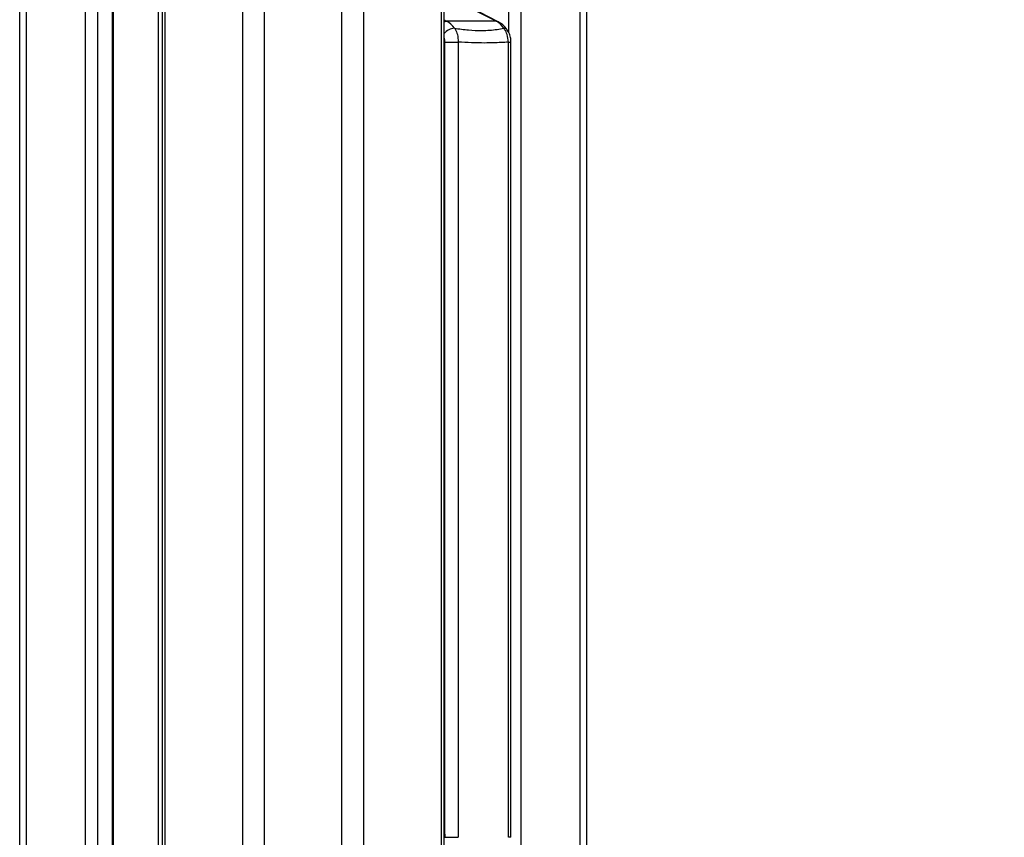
# Model space of a CAD drawing. Header units: millimetres. Extents: x 20 to 19631, y 28 to 16288.
# Tile 19 of 124: x 6022 to 6529, y 2347 to 2768. Entities that reach past the tile are written whole.
import ezdxf

# ---------------------------------------------------------------- set-up
doc = ezdxf.new("R2010")
doc.units = ezdxf.units.MM
doc.header["$LTSCALE"] = 2
doc.layers.add('COMPONENT_GEOMETRY', color=7, linetype='Continuous')
doc.styles.add('SLDTEXTSTYLE0', font='TXT', dxfattribs={"width": 0.75})
doc.dimstyles.new('SLDDIMSTYLE1', dxfattribs={"dimtxt": 100, "dimasz": 6.604, "dimexe": 0, "dimexo": 0.0625, "dimgap": 25, "dimtad": 0, "dimtih": 1, "dimtoh": 1, "dimdec": 1, "dimrnd": 1e-09, "dimzin": 12, "dimdsep": 46, "dimtxsty": 'SLDTEXTSTYLE0', "dimsah": 1, "dimcen": 0.09, "dimadec": 0, "dimazin": 3, "dimtfac": 1, "dimtdec": 1, "dimtofl": 0, "dimtmove": 0, "dimatfit": 3, "dimfxl": 1, "dimfrac": 2, "dimtolj": 1, "dimtzin": 12, "dimarcsym": 0})

# ---------------------------------------------------------------- blocks, each defined once
blk = doc.blocks.new('_D_4')
at = {"layer": 'COMPONENT_GEOMETRY', "color": 7}
for p, q in [((10221.03, 6612.47), (10221.03, 4529.82)), ((10020.96, 4509.51), (9990.49, 4509.51)), ((9990.49, 4509.51), (9990.49, 4350.76)), ((10421.1, 4509.51), (10451.57, 4509.51)), ((10451.57, 4509.51), (10451.57, 4350.76)), ((9990.49, 4350.76), (10020.96, 4350.76)), ((10451.57, 4350.76), (10421.1, 4350.76)), ((10221.03, 2118.49), (10221.03, 4201.14)), ((6365.47, 2118.49), (10227.38, 2118.49))]:
    blk.add_line(p, q, dxfattribs=at)
for points in [[(10221.03, 6612.47), (10220.01, 6605.86), (10222.04, 6605.86)], [(10221.03, 2118.49), (10222.04, 2125.1), (10220.01, 2125.1)]]:
    blk.add_solid(points, dxfattribs=at)
at = {"layer": 'COMPONENT_GEOMETRY', "color": 7, "char_height": 100, "attachment_point": 1, "style": 'SLDTEXTSTYLE0'}
for s, insert in [('7\'4.46"', (10020.96, 4479.66)), ('2247mm', (9948.25, 4330.05))]:
    blk.add_mtext(s, dxfattribs=dict(at, insert=insert))

msp = doc.modelspace()

# ---------------------------------------------------------------- linework, layer by layer
at = {"color": 8, "linetype": 'Continuous', "lineweight": 25}
for p, q in [((6136.88, 2191.49), (6136.88, 7939.49)), ((6147.96, 7939.49), (6147.96, 2191.49)), ((6187.91, 2191.49), (6187.91, 7939.49)), ((6198.99, 7939.49), (6198.99, 2191.49)), ((6096.78, 5799.24), (6096.78, 2191.49)), ((6239.08, 2191.49), (6239.08, 5799.24)), ((6093.51, 2191.49), (6093.51, 5790.35)), ((6025.39, 5785.38), (6025.39, 2191.49)), ((6310.48, 2192.28), (6310.48, 5785.38)), ((6055.87, 2191.49), (6055.87, 5781.02)), ((6062.04, 5781.02), (6062.04, 2191.49)), ((6069.83, 2191.49), (6069.83, 5781.02)), ((6273.82, 2761.31), (6273.82, 5781.02)), ((6280, 5781.02), (6280, 2192.39)), ((6240.47, 2768), (6241.8, 2767.32)), ((6273.58, 2756.57), (6274.89, 2756.57)), ((6240.47, 2353.98), (6240.9, 2347.5)), ((6274.89, 2347.5), (6273.58, 2347.5))]:
    msp.add_line(p, q, dxfattribs=at)
at = {"color": 7, "linetype": 'Continuous', "lineweight": 25}
for p, q in [((6095.4, 5796.17), (6095.4, 2191.49)), ((6240.47, 2191.49), (6240.47, 5796.17)), ((6022.04, 2191.49), (6022.04, 5786.52)), ((6313.83, 5786.51), (6313.83, 2191.49)), ((6070.25, 2191.49), (6070.25, 5781.02)), ((6267.26, 2767.32), (6243.5, 2779.53)), ((6268.33, 2767.07), (6249.1, 2776.95)), ((6267.26, 2767.32), (6241.8, 2767.32)), ((6240.9, 2756.57), (6247.81, 2756.57)), ((6240.9, 2347.5), (6240.9, 2756.57)), ((6247.81, 2756.57), (6247.81, 2347.5)), ((6273.58, 2347.5), (6273.58, 2756.57)), ((6274.89, 2347.5), (6274.89, 2756.57)), ((6240.9, 2347.5), (6247.81, 2347.5))]:
    msp.add_line(p, q, dxfattribs=at)
at = {"color": 8, "linetype": 'Continuous', "lineweight": 25, "flags": 128}
for points in [[(6240.47, 2767.01), (6241.09, 2767.23), (6241.8, 2767.32)], [(6267.26, 2767.32), (6267.92, 2767.23), (6268.34, 2767.07)]]:
    msp.add_lwpolyline(points, dxfattribs=at)
at = {"color": 7, "linetype": 'Continuous', "lineweight": 25}
for centre in [(6236.3, 2757.06), (6261.76, 2757.06)]:
    msp.add_arc(centre, 11.64, 35.0583, 61.7986, dxfattribs=at)
at = {"color": 8, "linetype": 'Continuous', "lineweight": 25}
for centre, radius, start, end in [((6246.54, 2755.82), 7.96, 95.1273, 139.7175), ((6271.48, 2761.97), 1.79, 39.136, 96.2098)]:
    msp.add_arc(centre, radius, start, end, dxfattribs=at)
at = {"color": 7, "linetype": 'Continuous', "lineweight": 25}
for points, knots in [([(6245.83, 2763.75), (6245.93, 2763.6), (6246.56, 2762.65), (6247.57, 2760.35), (6247.72, 2757.9), (6247.81, 2756.57)], [0, 0, 0, 0, 0.080964, 0.502945, 1, 1, 1, 1]), ([(6245.83, 2763.75), (6248.26, 2763.41), (6253.15, 2762.73), (6260.53, 2762.41), (6266.57, 2762.9), (6270.13, 2763.54), (6271.28, 2763.75)], [0, 0, 0, 0, 0.261251, 0.524518, 0.84544, 1, 1, 1, 1]), ([(6272.86, 2763.1), (6272.49, 2763.57), (6271.51, 2764.83), (6269.96, 2766.16), (6268.72, 2766.85), (6268.33, 2767.07)], [0, 0, 0, 0, 0.289258, 0.775966, 1, 1, 1, 1]), ([(6273.58, 2756.57), (6273.45, 2757.9), (6273.21, 2760.35), (6272.09, 2762.65), (6271.39, 2763.6), (6271.28, 2763.75)], [0, 0, 0, 0, 0.497055, 0.919036, 1, 1, 1, 1]), ([(6274.87, 2756.57), (6274.87, 2756.76), (6274.91, 2757.79), (6274.54, 2759.69), (6273.83, 2761.73), (6273.06, 2762.74), (6272.81, 2763.06)], [0, 0, 0, 0, 0.078708, 0.44104, 0.820788, 1, 1, 1, 1]), ([(6273.58, 2756.57), (6272.35, 2756.5), (6268.35, 2756.26), (6259.9, 2756), (6252.36, 2756.36), (6247.81, 2756.57)], [0, 0, 0, 0, 0.149319, 0.486813, 1, 1, 1, 1])]:
    msp.add_open_spline(points, degree=3, knots=knots, dxfattribs=at)
at = {"color": 8, "linetype": 'Continuous', "lineweight": 25}
msp.add_open_spline([(6240.9, 2756.57), (6240.87, 2757.26), (6240.84, 2758.08), (6240.52, 2758.74), (6240.47, 2758.86)], degree=3, knots=[0, 0, 0, 0, 0.8297928, 1, 1, 1, 1], dxfattribs=at)

# ---------------------------------------------------------------- dimensions: what is measured, and where the dimension line sits
at = {"layer": 'COMPONENT_GEOMETRY', "color": 7}
dim = msp.add_linear_dim(base=(10221.03, 6612.47), p1=(6362.93, 2118.49), p2=(11463.96, 6612.47), angle=90, dimstyle='SLDDIMSTYLE1', dxfattribs=at)
dim.commit()
dim.dimension.update_dxf_attribs({"geometry": '_D_4', "text_midpoint": (10221.03, 4365.48), "dimtype": 160})

doc.saveas('drawing.dxf')
